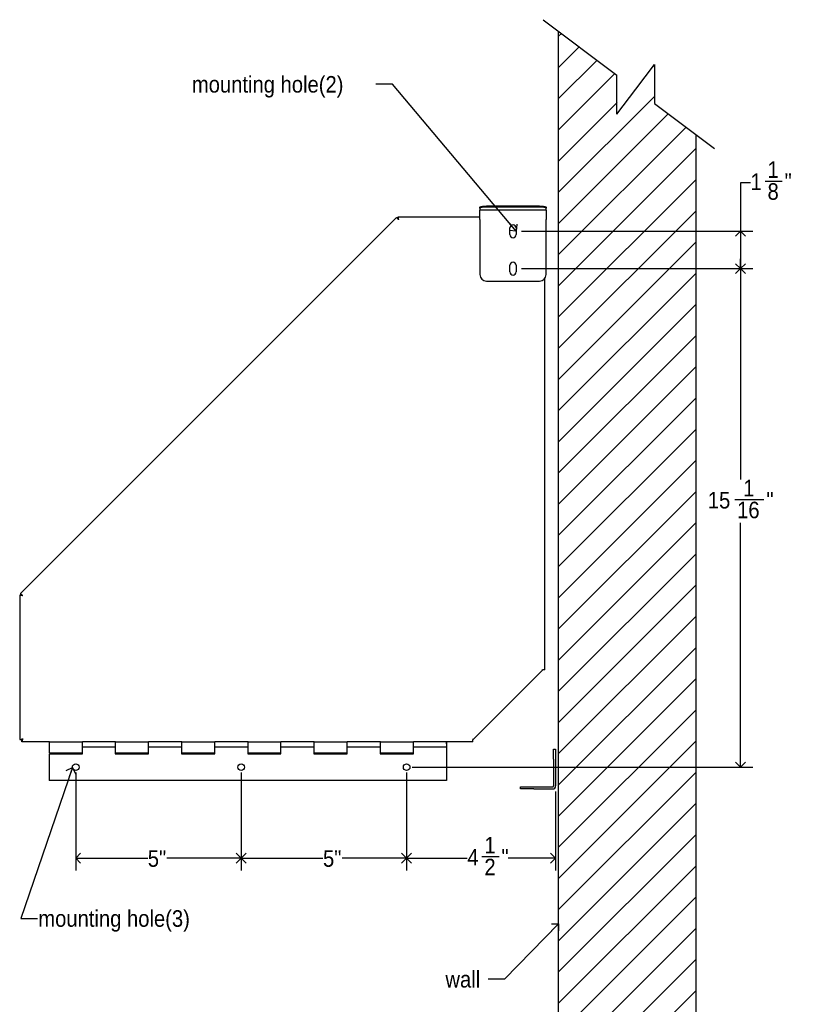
# Model space of a CAD drawing. Header units: inches. Extents: x 0.2 to 84.8, y 0.2 to 94.8.
# Tile 7 of 19: x 34.2 to 57.6, y 20.2 to 49.9. Entities that reach past the tile are written whole.
import ezdxf

# ---------------------------------------------------------------- set-up
doc = ezdxf.new("R2010")
doc.units = ezdxf.units.IN
doc.header["$MEASUREMENT"] = 0
doc.linetypes.add('SLD-Solid', pattern=[0])
doc.layers.add('DIMS', color=5, linetype='SLD-Solid')
doc.layers.add('NOTES', color=1, linetype='SLD-Solid')
doc.layers.add('OBJECT', color=7, linetype='SLD-Solid', lineweight=25)
doc.styles.add('SLDTEXTSTYLE1', font='GOTHIC.TTF', dxfattribs={"width": 0.913})
doc.styles.get("Standard").update_dxf_attribs({"font": 'GOTHIC.TTF'})
doc.dimstyles.new('SLDDIMSTYLE0', dxfattribs={"dimtxt": 0.5, "dimasz": 0.3, "dimexe": 0, "dimexo": 0.0625, "dimgap": 0.125, "dimtad": 0, "dimtih": 1, "dimtoh": 1, "dimrnd": 1e-09, "dimzin": 12, "dimdsep": 46, "dimlunit": 5, "dimtxsty": 'SLDTEXTSTYLE1', "dimblk1": 'OPEN90', "dimblk2": 'OPEN90', "dimsah": 1, "dimcen": 0.09, "dimadec": 0, "dimazin": 3, "dimtfac": 1, "dimtofl": 0, "dimtmove": 0, "dimatfit": 3, "dimldrblk": 'OPEN90', "dimfxl": 0, "dimfrac": 2, "dimtolj": 1, "dimtzin": 12, "dimarcsym": 0})
doc.dimstyles.new('SLDDIMSTYLE1', dxfattribs={"dimtxt": 0.5, "dimasz": 0.3, "dimexe": 0, "dimexo": 0.0625, "dimgap": 0.125, "dimtad": 0, "dimtih": 1, "dimtoh": 1, "dimdec": 6, "dimrnd": 1e-09, "dimzin": 12, "dimdsep": 46, "dimlunit": 5, "dimtxsty": 'SLDTEXTSTYLE1', "dimblk1": 'OPEN90', "dimblk2": 'OPEN90', "dimsah": 1, "dimcen": 0.09, "dimadec": 0, "dimazin": 3, "dimtfac": 1, "dimtofl": 0, "dimtmove": 0, "dimatfit": 3, "dimldrblk": 'OPEN90', "dimfxl": 0, "dimfrac": 2, "dimtolj": 1, "dimtzin": 12, "dimarcsym": 0})
doc.dimstyles.new('SLDDIMSTYLE3', dxfattribs={"dimtxt": 0.18, "dimasz": 0.3, "dimexe": 0, "dimexo": 0.0625, "dimgap": 0, "dimtad": 0, "dimtih": 1, "dimtoh": 1, "dimdec": 0, "dimrnd": 1e-09, "dimzin": 0, "dimdsep": 46, "dimlunit": 5, "dimtxsty": 'Standard', "dimblk1": 'OPEN90', "dimblk2": 'OPEN90', "dimsah": 1, "dimcen": 0.09, "dimadec": 0, "dimazin": 0, "dimtfac": 0.3, "dimtdec": 0, "dimtofl": 0, "dimtmove": 0, "dimatfit": 3, "dimldrblk": 'OPEN90', "dimfxl": 0, "dimfrac": 2, "dimtolj": 1, "dimtzin": 0, "dimarcsym": 0})

# ---------------------------------------------------------------- blocks, each defined once
blk = doc.blocks.new('SW_HATCH_1')
at = {"color": 0, "linetype": 'SLD-Solid', "lineweight": 18}
for p, q in [((0, 0), (-0.087, -0.087)), ((0.538, -0.405), (-0.087, -1.03)), ((1.076, -0.809), (-0.087, -1.972)), ((2.811, -0.96), (2.739, -1.033)), ((1.614, -1.214), (-0.087, -2.915)), ((2.811, -1.903), (-0.087, -4.801)), ((1.68, -2.092), (-0.087, -3.858)), ((3.229, -2.428), (-0.087, -5.744)), ((3.767, -2.833), (-0.087, -6.686)), ((4.059, -3.484), (-0.087, -7.629)), ((4.059, -4.426), (-0.087, -8.572)), ((4.059, -5.369), (-0.087, -9.515)), ((4.059, -6.312), (-0.087, -10.458)), ((4.059, -7.255), (-0.087, -11.4)), ((4.059, -8.198), (-0.087, -12.343)), ((4.059, -9.141), (-0.087, -13.286)), ((4.059, -10.083), (-0.087, -14.229)), ((4.059, -11.026), (-0.087, -15.172)), ((4.059, -11.969), (-0.087, -16.115)), ((4.059, -12.912), (-0.087, -17.057)), ((4.059, -13.855), (-0.087, -18)), ((4.059, -14.797), (-0.087, -18.943)), ((4.059, -15.74), (-0.087, -19.886)), ((4.059, -16.683), (-0.087, -20.829)), ((4.059, -17.626), (-0.087, -21.771)), ((4.059, -18.569), (-0.087, -22.714)), ((4.059, -19.511), (-0.087, -23.657)), ((4.059, -20.454), (-0.087, -24.6)), ((4.059, -21.397), (-0.087, -25.543)), ((4.059, -22.34), (-0.087, -26.485)), ((4.059, -23.283), (-0.087, -27.428)), ((4.059, -24.225), (-0.087, -28.371)), ((4.059, -25.168), (-0.087, -29.314)), ((4.059, -26.111), (-0.087, -30.257)), ((4.059, -27.054), (-0.087, -31.199)), ((4.059, -27.997), (-0.087, -32.142)), ((4.059, -28.94), (-0.087, -33.085)), ((4.059, -29.882), (-0.087, -34.028)), ((4.059, -30.825), (-0.087, -34.971)), ((4.059, -31.768), (-0.087, -35.914)), ((4.059, -32.711), (-0.087, -36.856)), ((4.059, -33.654), (-0.087, -37.799)), ((4.059, -34.596), (-0.087, -38.742)), ((4.059, -35.539), (0.209, -39.389)), ((4.059, -36.482), (1.152, -39.389)), ((4.059, -37.425), (2.095, -39.389)), ((4.059, -38.368), (3.038, -39.389)), ((4.059, -39.31), (3.98, -39.389))]:
    blk.add_line(p, q, dxfattribs=at)
blk = doc.blocks.new('_Open90')
at = {"color": 0, "linetype": 'ByBlock', "lineweight": -2}
for p, q in [((0, 0), (-1, 0)), ((-0.5, 0.5), (0, 0)), ((0, 0), (-0.5, -0.5))]:
    blk.add_line(p, q, dxfattribs=at)
blk = doc.blocks.new('_D_5')
at = {"layer": 'DIMS'}
for p, q in [((56.264, 44.993), (55.964, 44.993)), ((55.964, 44.993), (55.964, 43.526)), ((56.707, 45.044), (57.223, 45.044)), ((49.35, 43.526), (56.339, 43.526)), ((55.964, 43.526), (55.964, 42.396)), ((49.35, 42.396), (56.339, 42.396))]:
    blk.add_line(p, q, dxfattribs=at)
at = {"layer": 'DIMS', "xscale": 0.3, "yscale": 0.3}
for p, rotation in [((55.964, 43.526), 89.99999999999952), ((55.964, 42.396), 269.9999999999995)]:
    blk.add_blockref('_Open90', p, dxfattribs=dict(at, rotation=rotation))
at = {"layer": 'DIMS', "char_height": 0.5, "attachment_point": 1, "style": 'SLDTEXTSTYLE1'}
for s, insert in [('1', (56.78, 45.639)), ('1', (56.264, 45.274)), ('"', (57.296, 45.274)), ('8', (56.78, 44.978))]:
    blk.add_mtext(s, dxfattribs=dict(at, insert=insert))
blk = doc.blocks.new('_D_6')
at = {"layer": 'DIMS'}
for p, q in [((49.35, 42.396), (56.339, 42.396)), ((55.964, 42.396), (55.964, 36.02)), ((55.788, 35.417), (56.673, 35.417)), ((55.964, 27.328), (55.964, 34.712)), ((46.042, 27.328), (56.339, 27.328))]:
    blk.add_line(p, q, dxfattribs=at)
at = {"layer": 'DIMS', "xscale": 0.3, "yscale": 0.3}
for p, rotation in [((55.964, 42.396), 90.0000000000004), ((55.964, 27.328), 270.0000000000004)]:
    blk.add_blockref('_Open90', p, dxfattribs=dict(at, rotation=rotation))
at = {"layer": 'DIMS', "char_height": 0.5, "attachment_point": 1, "style": 'SLDTEXTSTYLE1'}
for s, insert in [('1', (56.046, 36.012)), ('15', (54.976, 35.646)), ('"', (56.746, 35.646)), ('16', (55.861, 35.351))]:
    blk.add_mtext(s, dxfattribs=dict(at, insert=insert))
blk = doc.blocks.new('_D_7')
at = {"layer": 'DIMS'}
for p, q in [((35.875, 27.161), (35.875, 24.198)), ((40.875, 27.161), (40.875, 24.198)), ((35.875, 24.573), (38.053, 24.573)), ((40.875, 24.573), (38.628, 24.573))]:
    blk.add_line(p, q, dxfattribs=at)
at = {"layer": 'DIMS', "xscale": 0.3, "yscale": 0.3, "rotation": 180.0000000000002}
blk.add_blockref('_Open90', (35.875, 24.573, -1.153), dxfattribs=at)
at = {"layer": 'DIMS', "xscale": 0.3, "yscale": 0.3}
blk.add_blockref('_Open90', (40.875, 24.573, -1.153), dxfattribs=at)
at = {"layer": 'DIMS', "insert": (38.053, 24.815), "char_height": 0.5, "attachment_point": 1, "style": 'SLDTEXTSTYLE1'}
blk.add_mtext('5"', dxfattribs=at)
blk = doc.blocks.new('_D_8')
at = {"layer": 'DIMS'}
for p, q in [((40.875, 27.161), (40.875, 24.198)), ((45.875, 27.161), (45.875, 24.198)), ((40.875, 24.573), (43.348, 24.573)), ((45.875, 24.573), (43.924, 24.573))]:
    blk.add_line(p, q, dxfattribs=at)
at = {"layer": 'DIMS', "xscale": 0.3, "yscale": 0.3, "rotation": 180.0000000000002}
blk.add_blockref('_Open90', (40.875, 24.573, -1.153), dxfattribs=at)
at = {"layer": 'DIMS', "xscale": 0.3, "yscale": 0.3}
blk.add_blockref('_Open90', (45.875, 24.573, -1.153), dxfattribs=at)
at = {"layer": 'DIMS', "insert": (43.348, 24.815), "char_height": 0.5, "attachment_point": 1, "style": 'SLDTEXTSTYLE1'}
blk.add_mtext('5"', dxfattribs=at)
blk = doc.blocks.new('_D_9')
at = {"layer": 'DIMS'}
for p, q in [((45.875, 27.161), (45.875, 24.198)), ((50.375, 26.591), (50.375, 24.198)), ((45.875, 24.573), (47.709, 24.573)), ((48.152, 24.624), (48.668, 24.624)), ((50.375, 24.573), (48.947, 24.573))]:
    blk.add_line(p, q, dxfattribs=at)
at = {"layer": 'DIMS', "xscale": 0.3, "yscale": 0.3, "rotation": 180.0000000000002}
blk.add_blockref('_Open90', (45.875, 24.573, -1.153), dxfattribs=at)
at = {"layer": 'DIMS', "xscale": 0.3, "yscale": 0.3}
blk.add_blockref('_Open90', (50.375, 24.573, -1.153), dxfattribs=at)
at = {"layer": 'DIMS', "char_height": 0.5, "attachment_point": 1, "style": 'SLDTEXTSTYLE1'}
for s, insert in [('1', (48.225, 25.219)), ('4', (47.709, 24.854)), ('"', (48.741, 24.854)), ('2', (48.225, 24.558))]:
    blk.add_mtext(s, dxfattribs=dict(at, insert=insert))

msp = doc.modelspace()

# ---------------------------------------------------------------- linework, layer by layer
at = {"color": 7, "linetype": 'SLD-Solid', "lineweight": 25}
for p, q in [((48.0894979, 44.2243592), (48.0894979, 44.2539035)), ((48.0894979, 44.2243592), (48.0894979, 44.1991803)), ((48.0894979, 44.1991803), (48.0894979, 44.165968)), ((50.0894979, 44.165968), (48.0894979, 44.165968)), ((48.0894979, 43.885968), (48.0894979, 44.165968)), ((49.8894979, 44.2886331), (48.2894979, 44.2886331)), ((49.8894979, 44.2590889), (48.2894979, 44.2590889)), ((50.0894979, 44.2539035), (50.0894979, 44.2243592)), ((50.0894979, 44.1991803), (50.0894979, 44.2243592)), ((50.0894979, 44.165968), (50.0894979, 44.1991803)), ((50.0894979, 44.165968), (50.0894979, 43.885968)), ((45.5721467, 43.9397186), (34.2048004, 32.5723723)), ((45.6159381, 43.896469), (45.5747147, 43.9376923)), ((45.623436, 43.9565641), (45.6234359, 43.8996025)), ((45.6238119, 43.961119), (48.0894979, 43.961119)), ((48.0894979, 43.885968), (48.0894979, 42.219659)), ((50.0894979, 42.219659), (50.0894979, 43.885968)), ((48.9957479, 43.4258599), (48.9957479, 43.6258599)), ((49.1832479, 43.6258599), (49.1832479, 43.4258599)), ((48.9957479, 42.2958599), (48.9957479, 42.4958599)), ((49.1832479, 42.4958599), (49.1832479, 42.2958599)), ((48.2894979, 42.019659), (49.8894979, 42.019659)), ((50.0534, 30.2724394), (50.0534, 42.105046)), ((34.1834, 32.5207071), (34.1834, 28.1581901)), ((34.2449165, 32.521083), (34.1879549, 32.521083)), ((34.2068267, 32.5698042), (34.24805, 32.5285809)), ((47.8720796, 28.151119), (49.9934, 30.2724394)), ((49.9634, 30.2724394), (49.9934, 30.2724394)), ((50.0534, 30.2724394), (49.9934, 30.2724394)), ((34.1834, 28.1581901), (34.2434, 28.1581901)), ((34.2540959, 28.1581901), (34.2434, 28.1581901)), ((34.2502176, 28.1517446), (34.2502176, 28.0915544)), ((34.250471, 28.091119), (34.250471, 28.151119)), ((35.080471, 28.091119), (34.250471, 28.091119)), ((35.080471, 27.761119), (35.080471, 28.091119)), ((35.080471, 28.091119), (36.077971, 28.091119)), ((37.072971, 28.091119), (36.077971, 28.091119)), ((36.077971, 27.926119), (36.077971, 28.091119)), ((37.082971, 28.091119), (36.077971, 28.091119)), ((37.072971, 28.091119), (37.072971, 27.926119)), ((37.072971, 28.032119), (37.082971, 28.032119)), ((37.082971, 27.761119), (37.082971, 28.091119)), ((37.082971, 28.091119), (38.077971, 28.091119)), ((39.072971, 28.091119), (38.077971, 28.091119)), ((38.077971, 27.926119), (38.077971, 28.091119)), ((39.082971, 28.091119), (38.077971, 28.091119)), ((39.072971, 28.091119), (39.072971, 27.926119)), ((39.072971, 28.032119), (39.082971, 28.032119)), ((39.082971, 27.761119), (39.082971, 28.091119)), ((39.082971, 28.091119), (40.077971, 28.091119)), ((41.072971, 28.091119), (40.077971, 28.091119)), ((40.077971, 27.926119), (40.077971, 28.091119)), ((41.082971, 28.091119), (40.077971, 28.091119)), ((41.072971, 28.091119), (41.072971, 27.926119)), ((41.072971, 28.032119), (41.082971, 28.032119)), ((41.082971, 27.761119), (41.082971, 28.091119)), ((41.082971, 28.091119), (42.077971, 28.091119)), ((43.072971, 28.091119), (42.077971, 28.091119)), ((42.077971, 27.926119), (42.077971, 28.091119)), ((43.082971, 28.091119), (42.077971, 28.091119)), ((43.072971, 28.091119), (43.072971, 27.926119)), ((43.072971, 28.032119), (43.082971, 28.032119)), ((43.082971, 27.761119), (43.082971, 28.091119)), ((43.082971, 28.091119), (44.077971, 28.091119)), ((45.072971, 28.091119), (44.077971, 28.091119)), ((44.077971, 27.926119), (44.077971, 28.091119)), ((45.082971, 28.091119), (44.077971, 28.091119)), ((45.072971, 28.091119), (45.072971, 27.926119)), ((45.072971, 28.032119), (45.082971, 28.032119)), ((45.082971, 27.761119), (45.082971, 28.091119)), ((45.082971, 28.091119), (46.077971, 28.091119)), ((47.075471, 28.091119), (46.077971, 28.091119)), ((46.077971, 27.926119), (46.077971, 28.091119)), ((47.8720796, 28.091119), (46.077971, 28.091119)), ((47.075471, 28.091119), (47.075471, 27.926119)), ((47.075471, 28.032119), (47.080471, 28.032119)), ((47.080471, 28.032119), (47.080471, 28.091119)), ((47.8720796, 28.181119), (47.8720796, 28.151119)), ((47.8720796, 28.091119), (47.8720796, 28.151119)), ((35.075471, 27.727619), (35.075471, 26.927619)), ((35.075471, 27.727619), (36.077971, 27.727619)), ((35.080471, 27.761119), (36.077971, 27.761119)), ((37.072971, 27.926119), (36.077971, 27.926119)), ((36.077971, 27.727619), (36.077971, 27.926119)), ((37.072971, 27.926119), (37.072971, 27.727619)), ((37.072971, 27.727619), (38.077971, 27.727619)), ((37.082971, 27.761119), (38.077971, 27.761119)), ((38.077971, 27.727619), (38.077971, 27.926119)), ((39.072971, 27.926119), (38.077971, 27.926119)), ((39.072971, 27.926119), (39.072971, 27.727619)), ((39.072971, 27.727619), (40.077971, 27.727619)), ((39.082971, 27.761119), (40.077971, 27.761119)), ((40.077971, 27.727619), (40.077971, 27.926119)), ((41.072971, 27.926119), (40.077971, 27.926119)), ((41.072971, 27.926119), (41.072971, 27.727619)), ((41.072971, 27.727619), (42.077971, 27.727619)), ((41.082971, 27.761119), (42.077971, 27.761119)), ((42.077971, 27.727619), (42.077971, 27.926119)), ((43.072971, 27.926119), (42.077971, 27.926119)), ((43.072971, 27.926119), (43.072971, 27.727619)), ((43.072971, 27.727619), (44.077971, 27.727619)), ((43.082971, 27.761119), (44.077971, 27.761119)), ((44.077971, 27.727619), (44.077971, 27.926119)), ((45.072971, 27.926119), (44.077971, 27.926119)), ((45.072971, 27.926119), (45.072971, 27.727619)), ((45.072971, 27.727619), (46.077971, 27.727619)), ((45.082971, 27.761119), (46.077971, 27.761119)), ((46.077971, 27.727619), (46.077971, 27.926119)), ((47.075471, 27.926119), (46.077971, 27.926119)), ((47.075471, 27.926119), (47.075471, 26.927619)), ((50.315471, 27.867619), (50.375471, 27.867619)), ((50.315471, 27.567619), (50.315471, 27.867619)), ((50.375471, 27.867619), (50.375471, 27.567619)), ((50.315471, 27.567619), (50.315471, 26.757619)), ((50.375471, 27.567619), (50.375471, 26.757619)), ((47.075471, 26.927619), (35.075471, 26.927619)), ((49.315471, 26.667619), (49.315471, 26.727619)), ((49.315471, 26.727619), (49.715471, 26.727619)), ((49.715471, 26.667619), (49.315471, 26.667619)), ((49.715471, 26.727619), (50.285471, 26.727619)), ((49.715471, 26.667619), (50.285471, 26.667619))]:
    msp.add_line(p, q, dxfattribs=at)
at = {"color": 7, "linetype": 'SLD-Solid', "lineweight": 25, "flags": 128}
for points in [[(48.0894979, 44.2539035), (48.0933409, 44.2606789), (48.104722, 44.2671939), (48.123204, 44.2731982), (48.1480766, 44.278461), (48.1783839, 44.2827801), (48.2129612, 44.2859895), (48.2504799, 44.2879658), (48.2894979, 44.2886331)], [(48.2894979, 44.2590889), (48.2504799, 44.2584216), (48.2129612, 44.2564452), (48.1783839, 44.2532359), (48.1480766, 44.2489168), (48.123204, 44.243654), (48.104722, 44.2376497), (48.0933409, 44.2311347), (48.0894979, 44.2243592)], [(49.8894979, 44.2886331), (49.928516, 44.2879658), (49.9660346, 44.2859895), (50.000612, 44.2827801), (50.0309193, 44.278461), (50.0557918, 44.2731982), (50.0742738, 44.2671939), (50.085655, 44.2606789), (50.0894979, 44.2539035)], [(50.0894979, 44.2243592), (50.085655, 44.2311347), (50.0742738, 44.2376497), (50.0557918, 44.243654), (50.0309193, 44.2489168), (50.000612, 44.2532359), (49.9660346, 44.2564452), (49.928516, 44.2584216), (49.8894979, 44.2590889)]]:
    msp.add_lwpolyline(points, dxfattribs=at)
at = {"color": 7, "linetype": 'SLD-Solid', "lineweight": 25}
for centre in [(35.875471, 27.327619), (40.875471, 27.327619), (45.875471, 27.327619)]:
    msp.add_circle(centre, 0.1, dxfattribs=at)
for centre, radius, start, end in [((49.0894979, 43.6258599), 0.09375, 0, 180), ((49.0894979, 43.4258599), 0.09375, 180, 0), ((49.0894979, 42.4958599), 0.09375, 0, 180), ((49.0894979, 42.2958599), 0.09375, 180, 0), ((48.2894979, 42.219659), 0.2, 180, 270), ((49.8894979, 42.219659), 0.2, 270, 0), ((50.285471, 26.757619), 0.09, 270, 0), ((50.285471, 26.757619), 0.03, 270, 0)]:
    msp.add_arc(centre, radius, start, end, dxfattribs=at)
for points, knots in [([(45.5721467, 43.9397186), (45.5730317, 43.9391193), (45.574773, 43.93794), (45.5853966, 43.9261637), (45.600319, 43.9087839), (45.6164351, 43.8893405), (45.6267521, 43.8762777), (45.6308264, 43.871119)], [0, 0, 0, 0, 0.2201425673, 0.4331746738, 0.6464278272, 0.8603706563, 1, 1, 1, 1]), ([(45.6308264, 43.871119), (45.6301049, 43.8772383), (45.628671, 43.8893996), (45.6263779, 43.9124353), (45.6243357, 43.9372004), (45.6231818, 43.9572949), (45.6236035, 43.9598542), (45.6238119, 43.961119)], [0, 0, 0, 0, 0.1309152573, 0.2601791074, 0.5126664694, 0.7591474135, 1, 1, 1, 1]), ([(34.2734, 32.5136926), (34.2672807, 32.5144141), (34.2551194, 32.515848), (34.2320837, 32.5181411), (34.2073186, 32.5201833), (34.1872241, 32.5213372), (34.1846648, 32.5209155), (34.1834, 32.5207071)], [0, 0, 0, 0, 0.1309152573, 0.2601791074, 0.5126664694, 0.7591474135, 1, 1, 1, 1]), ([(34.2048004, 32.5723723), (34.2053997, 32.5714873), (34.206579, 32.5697459), (34.2183553, 32.5591224), (34.2357351, 32.5441999), (34.2551785, 32.5280839), (34.2682413, 32.5177669), (34.2734, 32.5136926)], [0, 0, 0, 0, 0.22014256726, 0.43317467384, 0.64642782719, 0.8603706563, 1, 1, 1, 1]), ([(34.1834, 28.1581901), (34.1841376, 28.1586234), (34.1854128, 28.1593725), (34.1948907, 28.160672), (34.2099783, 28.1637098), (34.2305576, 28.1694699), (34.252969, 28.1754523), (34.2663285, 28.1791577), (34.2734, 28.181119)], [0, 0, 0, 0, 0.18383161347, 0.31783439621, 0.48950855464, 0.71048441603, 0.84675478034, 1, 1, 1, 1]), ([(34.2434, 28.1581901), (34.2436458, 28.1586238), (34.2440721, 28.1593755), (34.2472976, 28.1606957), (34.2526042, 28.1639726), (34.2613872, 28.1713224), (34.2689888, 28.1775216), (34.2734, 28.181119)], [0, 0, 0, 0, 0.1661993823, 0.2880927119, 0.4509416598, 0.6813876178, 1, 1, 1, 1]), ([(34.2734, 28.181119), (34.2703657, 28.1712996), (34.2641244, 28.1511014), (34.2569756, 28.1235801), (34.2520524, 28.1029182), (34.2499709, 28.0925138), (34.2503329, 28.0915044), (34.250471, 28.091119)], [0, 0, 0, 0, 0.2142397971, 0.4406819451, 0.6590561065, 0.8698270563, 1, 1, 1, 1]), ([(34.2734, 28.181119), (34.2699548, 28.1773862), (34.2637043, 28.170614), (34.2566286, 28.1614696), (34.25239, 28.1554913), (34.2502961, 28.1522119), (34.2504336, 28.151803), (34.2504802, 28.1516646)], [0, 0, 0, 0, 0.3038925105, 0.5513426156, 0.7500883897, 0.9154531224, 1, 1, 1, 1])]:
    msp.add_open_spline(points, degree=3, knots=knots, dxfattribs=at)
at = {"layer": 'NOTES'}
for p, q in [((50.0008031, 49.9210799), (52.2316835, 48.2434579)), ((52.7974977, 47.8179656), (53.3633119, 48.5703781)), ((53.3633119, 48.5703781), (53.3633119, 47.3924733)), ((52.2316835, 47.065553), (52.2316835, 48.2434579)), ((52.2316835, 47.065553), (52.7974977, 47.8179656)), ((53.3633119, 47.3924733), (55.1799477, 46.0263631))]:
    msp.add_line(p, q, dxfattribs=at)
at = {"layer": 'OBJECT'}
for p, q in [((50.4653549, 10.117619), (50.4653549, 49.571737)), ((54.6109429, 46.4542548), (54.6109429, 10.117619))]:
    msp.add_line(p, q, dxfattribs=at)

# ---------------------------------------------------------------- block references
at = {"color": 1, "linetype": 'SLD-Solid', "lineweight": 18}
msp.add_blockref('SW_HATCH_1', (50.5521342, 49.5064789), dxfattribs=at)

# ---------------------------------------------------------------- texts
at = {"layer": 'NOTES', "char_height": 0.5, "attachment_point": 1, "style": 'SLDTEXTSTYLE1'}
for s, insert in [('mounting hole(2)', (39.3851795, 48.217378)), ('mounting hole(3)', (34.7448539, 23.0017176)), ('wall', (47.0468986, 21.1645166))]:
    msp.add_mtext(s, dxfattribs=dict(at, insert=insert))

# ---------------------------------------------------------------- dimensions: what is measured, and where the dimension line sits
at = {"layer": 'DIMS'}
for base, p1, p2, picture, middle in [((55.9640537, 42.3958599), (49.1832479, 43.5258599), (49.1832479, 42.3958599), '_D_5', (55.9640537, 44.9929506)), ((55.9640537, 27.327619), (49.1832479, 42.3958599), (45.875471, 27.327619), '_D_6', (55.9640537, 35.3656868))]:
    dim = msp.add_linear_dim(base=base, p1=p1, p2=p2, angle=90, dimstyle='SLDDIMSTYLE1', dxfattribs=at)
    dim.commit()
    dim.dimension.update_dxf_attribs({"geometry": picture, "text_midpoint": middle})
for base, p1, p2, dimstyle, picture, middle in [((40.875471, 24.5728308), (35.875471, 27.327619), (40.875471, 27.327619), 'SLDDIMSTYLE0', '_D_7', (38.3405878, 24.5728308)), ((45.875471, 24.5728308), (40.875471, 27.327619), (45.875471, 27.327619), 'SLDDIMSTYLE0', '_D_8', (43.635974, 24.5728308)), ((50.375471, 24.5728308), (45.875471, 27.327619), (50.375471, 26.757619), 'SLDDIMSTYLE1', '_D_9', (48.3280992, 24.5728308))]:
    dim = msp.add_linear_dim(base=base, p1=p1, p2=p2, dimstyle=dimstyle, dxfattribs=at)
    dim.commit()
    dim.dimension.update_dxf_attribs({"geometry": picture, "text_midpoint": middle})

# ---------------------------------------------------------------- leaders
at = {"layer": 'NOTES'}
for points in [[(49.1832479, 43.5258599), (45.4447676, 47.9708787), (44.9447676, 47.9708787)], [(35.7760075, 27.3172749), (34.2203769, 22.753716), (34.7203769, 22.753716)], [(50.4653549, 22.5915926), (48.8370451, 20.9196319), (48.3370451, 20.9196319)]]:
    msp.add_leader(points, dimstyle='SLDDIMSTYLE3', override={"dimscale": 1, "dimgap": 0, "dimtad": 0, "dimclrd": 0}, dxfattribs=at)

doc.saveas('drawing.dxf')
